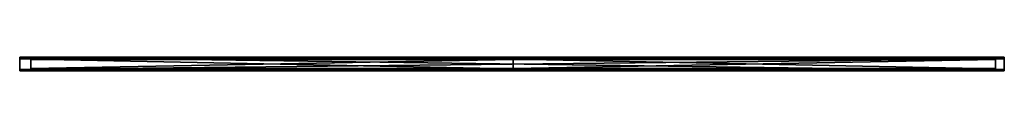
# Model space of a CAD drawing. Header units: millimetres. Extents: x -1000 to 1000, y -14 to 14.
import ezdxf

# ---------------------------------------------------------------- set-up
doc = ezdxf.new("R2010")
doc.units = ezdxf.units.MM
doc.header["$LTSCALE"] = 25.4
doc.layers.get('0').update_dxf_attribs({"true_color": 0xff5454})

# ---------------------------------------------------------------- blocks, each defined once
blk = doc.blocks.new('LVM-RECESSED-TRACK-2M-10157.STL')
at = {"color": 250, "true_color": 0x262626}
mesh = blk.add_polyface(dxfattribs=at)
corners = [(1000, -13.7, 55.3), (-1000, 13.7, 55.3), (-1000, -13.7, 55.3), (1000, 13.7, 55.3)]
mesh.append_faces([[corners[k] for k in face] for face in [(0, 1, 2), (1, 0, 3)]], dxfattribs={"vtx0": -1, "color": 250})
mesh = blk.add_polyface(dxfattribs=at)
corners = [(-1000, 13.7, 55.3), (1000, 13.7, 2.3), (-1000, 13.7, 2.3), (1000, 13.7, 55.3)]
mesh.append_faces([[corners[k] for k in face] for face in [(0, 1, 2), (1, 0, 3)]], dxfattribs={"vtx0": -1, "color": 250})
mesh = blk.add_polyface(dxfattribs=at)
corners = [(1000, 13.7, 2.3), (-1000, 11.2, 2.3), (-1000, 13.7, 2.3), (1000, 11.2, 2.3)]
mesh.append_faces([[corners[k] for k in face] for face in [(0, 1, 2), (1, 0, 3)]], dxfattribs={"vtx0": -1, "color": 250})
mesh = blk.add_polyface(dxfattribs=at)
corners = [(-1000, -13.7, 12.3), (-1000, -11.3, 2.3), (-1000, -13.8, 2.3), (-1000, -13.7, 55.3), (-1000, -11.3, 46.8), (-1000, 13.7, 55.3), (-1000, 10.7, 46.8), (-1000, 11.2, 2.3), (-1000, 13.7, 2.3)]
mesh.append_faces([[corners[k] for k in face] for face in [(0, 1, 2), (7, 5, 8)]], dxfattribs={"vtx0": -1, "color": 250})
mesh.append_faces([[corners[k] for k in face] for face in [(1, 3, 4), (4, 5, 6), (6, 5, 7)]], dxfattribs={"vtx0": -1, "vtx1": -1, "color": 250})
mesh.append_faces([[corners[k] for k in face] for face in [(1, 0, 3), (4, 3, 5)]], dxfattribs={"vtx0": -1, "vtx2": -1, "color": 250})
mesh = blk.add_polyface(dxfattribs=at)
corners = [(1000, 10.7, 46.8), (-1000, 11.2, 2.3), (1000, 11.2, 2.3), (-1000, 10.7, 46.8)]
mesh.append_faces([[corners[k] for k in face] for face in [(0, 1, 2), (1, 0, 3)]], dxfattribs={"vtx0": -1, "color": 250})
mesh = blk.add_polyface(dxfattribs=at)
corners = [(1000, 10.7, 46.8), (-1000, -11.3, 46.8), (-1000, 10.7, 46.8), (1000, -11.3, 46.8)]
mesh.append_faces([[corners[k] for k in face] for face in [(0, 1, 2), (1, 0, 3)]], dxfattribs={"vtx0": -1, "color": 250})
at = {"color": 18, "true_color": 0x000000}
mesh = blk.add_polyface(dxfattribs=at)
corners = [(2.3, 13.1, 0.6), (-977.7, 9.2, 1.2), (-977.7, 13.1, 0.6), (2.3, 9.2, 1.2)]
mesh.append_faces([[corners[k] for k in face] for face in [(0, 1, 2), (1, 0, 3)]], dxfattribs={"vtx0": -1, "color": 18})
mesh = blk.add_polyface(dxfattribs=at)
corners = [(-977.7, 13.1, 1.2), (2.3, 13.1, 0.6), (-977.7, 13.1, 0.6), (2.3, 13.1, 1.2)]
mesh.append_faces([[corners[k] for k in face] for face in [(0, 1, 2), (1, 0, 3)]], dxfattribs={"vtx0": -1, "color": 18})
mesh = blk.add_polyface(dxfattribs=at)
corners = [(2.3, 11.5, 2.4), (-977.7, 13.1, 1.2), (-977.7, 11.5, 2.4), (2.3, 13.1, 1.2)]
mesh.append_faces([[corners[k] for k in face] for face in [(0, 1, 2), (1, 0, 3)]], dxfattribs={"vtx0": -1, "color": 18})
mesh = blk.add_polyface(dxfattribs=at)
corners = [(-977.7, -10, 9), (-977.7, -10, 3), (-977.7, -11.6, 9.1), (-977.7, 11.5, 9), (-977.7, 11.5, 2.4), (-977.7, 10, 9), (-977.7, -13.1, 1.3), (-977.7, -9.2, 1.2), (-977.7, -13.1, 0.6), (-977.7, -11.6, 2.5), (-977.7, 10, 3), (-977.7, 9.2, 1.2), (-977.7, 13.1, 0.6), (-977.7, 13.1, 1.2)]
mesh.append_faces([[corners[k] for k in face] for face in [(6, 7, 8), (12, 4, 13)]], dxfattribs={"vtx0": -1, "color": 18})
mesh.append_faces([[corners[k] for k in face] for face in [(7, 10, 11), (11, 10, 12)]], dxfattribs={"vtx0": -1, "vtx1": -1, "color": 18})
mesh.append_faces([[corners[k] for k in face] for face in [(7, 9, 1), (12, 10, 4)]], dxfattribs={"vtx0": -1, "vtx1": -1, "vtx2": -1, "color": 18})
mesh.append_faces([[corners[k] for k in face] for face in [(7, 6, 9), (1, 9, 2), (7, 1, 10), (4, 10, 5)]], dxfattribs={"vtx0": -1, "vtx2": -1, "color": 18})
mesh.append_faces([[corners[k] for k in face] for face in [(0, 1, 2), (3, 4, 5)]], dxfattribs={"vtx1": -1, "color": 18})
mesh = blk.add_polyface(dxfattribs=at)
corners = [(-977.7, 11.5, 9), (2.3, 11.5, 2.4), (-977.7, 11.5, 2.4), (2.3, 11.5, 9)]
mesh.append_faces([[corners[k] for k in face] for face in [(0, 1, 2), (1, 0, 3)]], dxfattribs={"vtx0": -1, "color": 18})
mesh = blk.add_polyface(dxfattribs=at)
corners = [(2.3, 10, 9), (-977.7, 11.5, 9), (-977.7, 10, 9), (2.3, 11.5, 9)]
mesh.append_faces([[corners[k] for k in face] for face in [(0, 1, 2), (1, 0, 3)]], dxfattribs={"vtx0": -1, "color": 18})
mesh = blk.add_polyface(dxfattribs=at)
corners = [(2.3, 10, 9), (-977.7, 10, 3), (2.3, 10, 3), (-977.7, 10, 9)]
mesh.append_faces([[corners[k] for k in face] for face in [(0, 1, 2), (1, 0, 3)]], dxfattribs={"vtx0": -1, "color": 18})
mesh = blk.add_polyface(dxfattribs=at)
corners = [(2.3, -10, 3), (-977.7, 10, 3), (-977.7, -10, 3), (2.3, 10, 3)]
mesh.append_faces([[corners[k] for k in face] for face in [(0, 1, 2), (1, 0, 3)]], dxfattribs={"vtx0": -1, "color": 18})
mesh = blk.add_polyface(dxfattribs=at)
corners = [(2.3, 9.2, 1.2), (-977.7, -9.2, 1.2), (-977.7, 9.2, 1.2), (2.3, -9.2, 1.2)]
mesh.append_faces([[corners[k] for k in face] for face in [(0, 1, 2), (1, 0, 3)]], dxfattribs={"vtx0": -1, "color": 18})
mesh = blk.add_polyface(dxfattribs=at)
corners = [(2.3, -9.2, 1.2), (2.3, -13.1, 1.3), (2.3, -13.1, 0.6), (2.3, -11.6, 2.5), (2.3, -10, 3), (2.3, -11.6, 9.1), (2.3, 10, 3), (2.3, 9.2, 1.2), (2.3, 13.1, 0.6), (2.3, 11.5, 2.4), (2.3, 10, 9), (2.3, 13.1, 1.2), (2.3, 11.5, 9), (2.3, -10, 9)]
mesh.append_faces([[corners[k] for k in face] for face in [(0, 1, 2), (9, 8, 11)]], dxfattribs={"vtx0": -1, "color": 18})
mesh.append_faces([[corners[k] for k in face] for face in [(1, 0, 3), (3, 4, 5), (4, 0, 6), (6, 9, 10)]], dxfattribs={"vtx0": -1, "vtx1": -1, "color": 18})
mesh.append_faces([[corners[k] for k in face] for face in [(3, 0, 4), (6, 8, 9)]], dxfattribs={"vtx0": -1, "vtx1": -1, "vtx2": -1, "color": 18})
mesh.append_faces([[corners[k] for k in face] for face in [(6, 0, 7), (6, 7, 8)]], dxfattribs={"vtx0": -1, "vtx2": -1, "color": 18})
mesh.append_faces([[corners[k] for k in face] for face in [(12, 10, 9), (13, 5, 4)]], dxfattribs={"vtx1": -1, "color": 18})
mesh = blk.add_polyface(dxfattribs=at)
corners = [(982.4, 13, 0.6), (2.4, 9.1, 1.2), (2.4, 13, 0.6), (982.4, 9.1, 1.2)]
mesh.append_faces([[corners[k] for k in face] for face in [(0, 1, 2), (1, 0, 3)]], dxfattribs={"vtx0": -1, "color": 18})
mesh = blk.add_polyface(dxfattribs=at)
corners = [(2.4, 13, 1.2), (982.4, 13, 0.6), (2.4, 13, 0.6), (982.4, 13, 1.2)]
mesh.append_faces([[corners[k] for k in face] for face in [(0, 1, 2), (1, 0, 3)]], dxfattribs={"vtx0": -1, "color": 18})
mesh = blk.add_polyface(dxfattribs=at)
corners = [(982.4, 11.5, 2.4), (2.4, 13, 1.2), (2.4, 11.5, 2.4), (982.4, 13, 1.2)]
mesh.append_faces([[corners[k] for k in face] for face in [(0, 1, 2), (1, 0, 3)]], dxfattribs={"vtx0": -1, "color": 18})
mesh = blk.add_polyface(dxfattribs=at)
corners = [(2.4, -10, 9), (2.4, -10.1, 3), (2.4, -11.6, 9), (2.4, 11.5, 9), (2.4, 11.5, 2.4), (2.4, 10, 9), (2.4, -13.2, 1.2), (2.4, -9.2, 1.2), (2.4, -13.2, 0.6), (2.4, -11.6, 2.4), (2.4, 9.9, 3), (2.4, 9.1, 1.2), (2.4, 13, 0.6), (2.4, 13, 1.2)]
mesh.append_faces([[corners[k] for k in face] for face in [(6, 7, 8), (12, 4, 13)]], dxfattribs={"vtx0": -1, "color": 18})
mesh.append_faces([[corners[k] for k in face] for face in [(7, 10, 11), (11, 10, 12)]], dxfattribs={"vtx0": -1, "vtx1": -1, "color": 18})
mesh.append_faces([[corners[k] for k in face] for face in [(7, 9, 1), (12, 10, 4)]], dxfattribs={"vtx0": -1, "vtx1": -1, "vtx2": -1, "color": 18})
mesh.append_faces([[corners[k] for k in face] for face in [(7, 6, 9), (1, 9, 2), (7, 1, 10), (4, 10, 5)]], dxfattribs={"vtx0": -1, "vtx2": -1, "color": 18})
mesh.append_faces([[corners[k] for k in face] for face in [(0, 1, 2), (3, 4, 5)]], dxfattribs={"vtx1": -1, "color": 18})
mesh = blk.add_polyface(dxfattribs=at)
corners = [(2.4, 11.5, 9), (982.4, 11.5, 2.4), (2.4, 11.5, 2.4), (982.4, 11.5, 9)]
mesh.append_faces([[corners[k] for k in face] for face in [(0, 1, 2), (1, 0, 3)]], dxfattribs={"vtx0": -1, "color": 18})
mesh = blk.add_polyface(dxfattribs=at)
corners = [(982.4, 10, 9), (2.4, 11.5, 9), (2.4, 10, 9), (982.4, 11.5, 9)]
mesh.append_faces([[corners[k] for k in face] for face in [(0, 1, 2), (1, 0, 3)]], dxfattribs={"vtx0": -1, "color": 18})
mesh = blk.add_polyface(dxfattribs=at)
corners = [(982.4, 10, 9), (2.4, 9.9, 3), (982.4, 9.9, 3), (2.4, 10, 9)]
mesh.append_faces([[corners[k] for k in face] for face in [(0, 1, 2), (1, 0, 3)]], dxfattribs={"vtx0": -1, "color": 18})
mesh = blk.add_polyface(dxfattribs=at)
corners = [(982.4, -10.1, 3), (2.4, 9.9, 3), (2.4, -10.1, 3), (982.4, 9.9, 3)]
mesh.append_faces([[corners[k] for k in face] for face in [(0, 1, 2), (1, 0, 3)]], dxfattribs={"vtx0": -1, "color": 18})
mesh = blk.add_polyface(dxfattribs=at)
corners = [(982.4, 9.1, 1.2), (2.4, -9.2, 1.2), (2.4, 9.1, 1.2), (982.4, -9.2, 1.2)]
mesh.append_faces([[corners[k] for k in face] for face in [(0, 1, 2), (1, 0, 3)]], dxfattribs={"vtx0": -1, "color": 18})
mesh = blk.add_polyface(dxfattribs=at)
corners = [(982.4, -9.2, 1.2), (982.4, -13.2, 1.2), (982.4, -13.2, 0.6), (982.4, -11.6, 2.4), (982.4, -10.1, 3), (982.4, -11.6, 9), (982.4, 9.9, 3), (982.4, 9.1, 1.2), (982.4, 13, 0.6), (982.4, 11.5, 2.4), (982.4, 10, 9), (982.4, 13, 1.2), (982.4, 11.5, 9), (982.4, -10, 9)]
mesh.append_faces([[corners[k] for k in face] for face in [(0, 1, 2), (9, 8, 11)]], dxfattribs={"vtx0": -1, "color": 18})
mesh.append_faces([[corners[k] for k in face] for face in [(1, 0, 3), (3, 4, 5), (4, 0, 6), (6, 9, 10)]], dxfattribs={"vtx0": -1, "vtx1": -1, "color": 18})
mesh.append_faces([[corners[k] for k in face] for face in [(3, 0, 4), (6, 8, 9)]], dxfattribs={"vtx0": -1, "vtx1": -1, "vtx2": -1, "color": 18})
mesh.append_faces([[corners[k] for k in face] for face in [(6, 0, 7), (6, 7, 8)]], dxfattribs={"vtx0": -1, "vtx2": -1, "color": 18})
mesh.append_faces([[corners[k] for k in face] for face in [(12, 10, 9), (13, 5, 4)]], dxfattribs={"vtx1": -1, "color": 18})
at = {"color": 250, "true_color": 0x262626}
mesh = blk.add_polyface(dxfattribs=at)
corners = [(1000, -11.3, 2.3), (1000, -13.7, 12.3), (1000, -13.8, 2.3), (1000, -13.7, 55.3), (1000, -11.3, 46.8), (1000, 13.7, 55.3), (1000, 10.7, 46.8), (1000, 11.2, 2.3), (1000, 13.7, 2.3)]
mesh.append_faces([[corners[k] for k in face] for face in [(0, 1, 2), (5, 7, 8)]], dxfattribs={"vtx0": -1, "color": 250})
mesh.append_faces([[corners[k] for k in face] for face in [(1, 0, 3), (3, 4, 5)]], dxfattribs={"vtx0": -1, "vtx1": -1, "color": 250})
mesh.append_faces([[corners[k] for k in face] for face in [(3, 0, 4), (5, 4, 6), (5, 6, 7)]], dxfattribs={"vtx0": -1, "vtx2": -1, "color": 250})
mesh = blk.add_polyface(dxfattribs=at)
corners = [(-1000, -11.3, 46.8), (1000, -11.3, 2.3), (-1000, -11.3, 2.3), (1000, -11.3, 46.8)]
mesh.append_faces([[corners[k] for k in face] for face in [(0, 1, 2), (1, 0, 3)]], dxfattribs={"vtx0": -1, "color": 250})
mesh = blk.add_polyface(dxfattribs=at)
corners = [(1000, -11.3, 2.3), (-1000, -13.8, 2.3), (-1000, -11.3, 2.3), (1000, -13.8, 2.3)]
mesh.append_faces([[corners[k] for k in face] for face in [(0, 1, 2), (1, 0, 3)]], dxfattribs={"vtx0": -1, "color": 250})
mesh = blk.add_polyface(dxfattribs=at)
corners = [(1000, -13.7, 12.3), (-1000, -13.8, 2.3), (1000, -13.8, 2.3), (-1000, -13.7, 12.3)]
mesh.append_faces([[corners[k] for k in face] for face in [(0, 1, 2), (1, 0, 3)]], dxfattribs={"vtx0": -1, "color": 250})
mesh = blk.add_polyface(dxfattribs=at)
corners = [(1000, -13.7, 55.3), (-1000, -13.7, 12.3), (1000, -13.7, 12.3), (-1000, -13.7, 55.3)]
mesh.append_faces([[corners[k] for k in face] for face in [(0, 1, 2), (1, 0, 3)]], dxfattribs={"vtx0": -1, "color": 250})
at = {"color": 18, "true_color": 0x000000}
mesh = blk.add_polyface(dxfattribs=at)
corners = [(2.3, -9.2, 1.2), (-977.7, -13.1, 0.6), (-977.7, -9.2, 1.2), (2.3, -13.1, 0.6)]
mesh.append_faces([[corners[k] for k in face] for face in [(0, 1, 2), (1, 0, 3)]], dxfattribs={"vtx0": -1, "color": 18})
mesh = blk.add_polyface(dxfattribs=at)
corners = [(-977.7, -10, 9), (2.3, -10, 3), (-977.7, -10, 3), (2.3, -10, 9)]
mesh.append_faces([[corners[k] for k in face] for face in [(0, 1, 2), (1, 0, 3)]], dxfattribs={"vtx0": -1, "color": 18})
mesh = blk.add_polyface(dxfattribs=at)
corners = [(2.3, -11.6, 9.1), (-977.7, -10, 9), (-977.7, -11.6, 9.1), (2.3, -10, 9)]
mesh.append_faces([[corners[k] for k in face] for face in [(0, 1, 2), (1, 0, 3)]], dxfattribs={"vtx0": -1, "color": 18})
mesh = blk.add_polyface(dxfattribs=at)
corners = [(2.3, -11.6, 9.1), (-977.7, -11.6, 2.5), (2.3, -11.6, 2.5), (-977.7, -11.6, 9.1)]
mesh.append_faces([[corners[k] for k in face] for face in [(0, 1, 2), (1, 0, 3)]], dxfattribs={"vtx0": -1, "color": 18})
mesh = blk.add_polyface(dxfattribs=at)
corners = [(2.3, -13.1, 1.3), (-977.7, -11.6, 2.5), (-977.7, -13.1, 1.3), (2.3, -11.6, 2.5)]
mesh.append_faces([[corners[k] for k in face] for face in [(0, 1, 2), (1, 0, 3)]], dxfattribs={"vtx0": -1, "color": 18})
mesh = blk.add_polyface(dxfattribs=at)
corners = [(2.3, -13.1, 1.3), (-977.7, -13.1, 0.6), (2.3, -13.1, 0.6), (-977.7, -13.1, 1.3)]
mesh.append_faces([[corners[k] for k in face] for face in [(0, 1, 2), (1, 0, 3)]], dxfattribs={"vtx0": -1, "color": 18})
mesh = blk.add_polyface(dxfattribs=at)
corners = [(982.4, -9.2, 1.2), (2.4, -13.2, 0.6), (2.4, -9.2, 1.2), (982.4, -13.2, 0.6)]
mesh.append_faces([[corners[k] for k in face] for face in [(0, 1, 2), (1, 0, 3)]], dxfattribs={"vtx0": -1, "color": 18})
mesh = blk.add_polyface(dxfattribs=at)
corners = [(2.4, -10, 9), (982.4, -10.1, 3), (2.4, -10.1, 3), (982.4, -10, 9)]
mesh.append_faces([[corners[k] for k in face] for face in [(0, 1, 2), (1, 0, 3)]], dxfattribs={"vtx0": -1, "color": 18})
mesh = blk.add_polyface(dxfattribs=at)
corners = [(982.4, -11.6, 9), (2.4, -10, 9), (2.4, -11.6, 9), (982.4, -10, 9)]
mesh.append_faces([[corners[k] for k in face] for face in [(0, 1, 2), (1, 0, 3)]], dxfattribs={"vtx0": -1, "color": 18})
mesh = blk.add_polyface(dxfattribs=at)
corners = [(982.4, -11.6, 9), (2.4, -11.6, 2.4), (982.4, -11.6, 2.4), (2.4, -11.6, 9)]
mesh.append_faces([[corners[k] for k in face] for face in [(0, 1, 2), (1, 0, 3)]], dxfattribs={"vtx0": -1, "color": 18})
mesh = blk.add_polyface(dxfattribs=at)
corners = [(982.4, -13.2, 1.2), (2.4, -11.6, 2.4), (2.4, -13.2, 1.2), (982.4, -11.6, 2.4)]
mesh.append_faces([[corners[k] for k in face] for face in [(0, 1, 2), (1, 0, 3)]], dxfattribs={"vtx0": -1, "color": 18})
mesh = blk.add_polyface(dxfattribs=at)
corners = [(982.4, -13.2, 1.2), (2.4, -13.2, 0.6), (982.4, -13.2, 0.6), (2.4, -13.2, 1.2)]
mesh.append_faces([[corners[k] for k in face] for face in [(0, 1, 2), (1, 0, 3)]], dxfattribs={"vtx0": -1, "color": 18})

msp = doc.modelspace()

# ---------------------------------------------------------------- block references
at = {"color": 0}
msp.add_blockref('LVM-RECESSED-TRACK-2M-10157.STL', (0, 0), dxfattribs=at)

doc.saveas('drawing.dxf')
